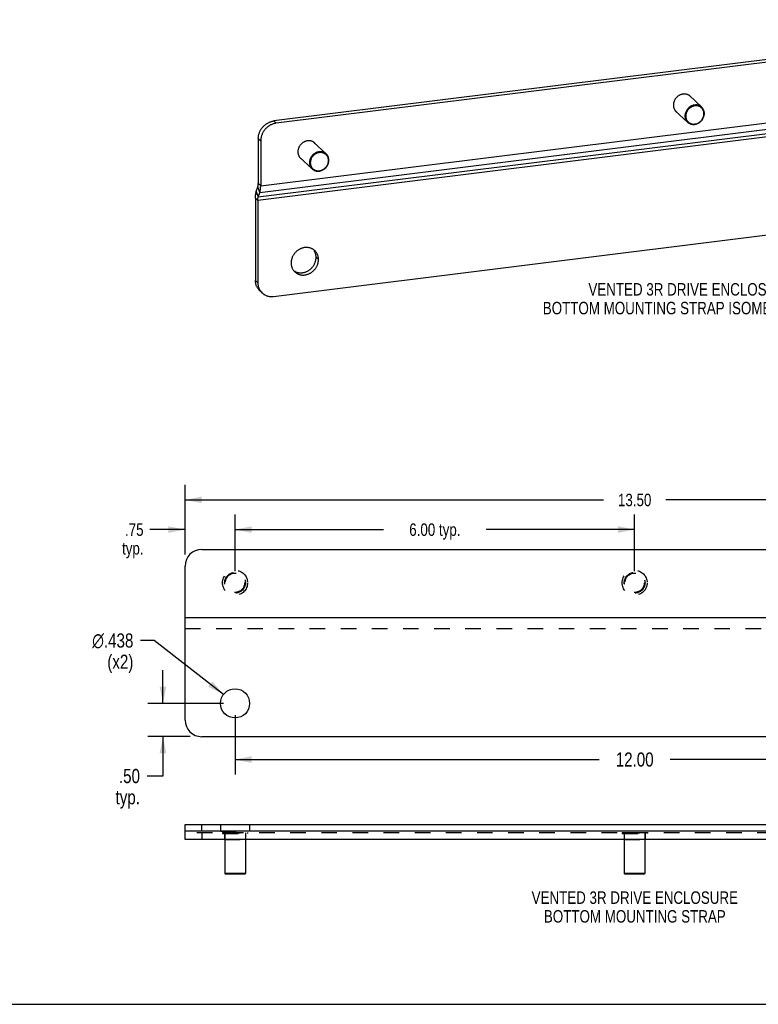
# Model space of a CAD drawing. Header units: inches. Extents: x 0 to 42.5, y 0 to 27.5.
# Tile 3 of 5: x 21.2 to 32.3, y 0 to 14.8. Entities that reach past the tile are written whole.
import ezdxf

# ---------------------------------------------------------------- set-up
doc = ezdxf.new("R2010")
doc.units = ezdxf.units.IN
doc.header["$LTSCALE"] = 2.3375
doc.header["$MEASUREMENT"] = 0
doc.linetypes.add('HIDDEN', pattern=[0.2, 0.1, -0.1])
doc.layers.get('0').update_dxf_attribs({"linetype": 'CONTINUOUS'})
doc.layers.add('02___PRT_ALL_AXES', color=7, linetype='CONTINUOUS')
doc.layers.add('DEFAULT_2', color=8, linetype='HIDDEN')
doc.styles.get("Standard").update_dxf_attribs({"font": 'txt', "width": 0.8})
doc.styles.add('TEXTSTYLE_1', font='gdt', dxfattribs={"width": 0.8})
doc.dimstyles.new('DIMSTYLE_1', dxfattribs={"dimtxt": 0.1875, "dimasz": 0.25, "dimexe": 0.09, "dimexo": 0.07, "dimgap": 0.0375, "dimtad": 0, "dimtih": 1, "dimtoh": 1, "dimzin": 4, "dimdsep": 46, "dimtxsty": 'Standard', "dimblk": '_FILLED', "dimblk1": '_FILLED', "dimblk2": '_FILLED', "dimcen": 0.09, "dimadec": 0, "dimazin": 0, "dimtfac": 1, "dimtofl": 0, "dimtmove": 0, "dimatfit": 3, "dimldrblk": '_FILLED', "dimfxl": 0, "dimtolj": 1, "dimtzin": 4, "dimarcsym": 0})
doc.dimstyles.new('DIMSTYLE_4', dxfattribs={"dimtxt": 0.2125, "dimasz": 0.25, "dimexe": 0.09, "dimexo": 0.07, "dimgap": 0.0425, "dimtad": 0, "dimtih": 1, "dimtoh": 1, "dimzin": 4, "dimdsep": 46, "dimtxsty": 'Standard', "dimblk": '_FILLED', "dimblk1": '_FILLED', "dimblk2": '_FILLED', "dimcen": 0.09, "dimadec": 0, "dimazin": 0, "dimtfac": 1, "dimtofl": 0, "dimtmove": 0, "dimatfit": 3, "dimldrblk": '_FILLED', "dimfxl": 0, "dimtolj": 1, "dimtzin": 4, "dimarcsym": 0})
doc.dimstyles.new('DIMSTYLE_6', dxfattribs={"dimtxt": 0.2125, "dimasz": 0.25, "dimexe": 0.09, "dimexo": 0.07, "dimgap": 0.09, "dimtad": 0, "dimtih": 1, "dimtoh": 1, "dimdec": 3, "dimzin": 4, "dimdsep": 46, "dimtxsty": 'Standard', "dimblk": '_FILLED', "dimblk1": '_FILLED', "dimblk2": '_FILLED', "dimcen": 0.09, "dimadec": 0, "dimazin": 0, "dimtfac": 1, "dimtdec": 3, "dimtofl": 0, "dimtmove": 0, "dimatfit": 3, "dimldrblk": '_FILLED', "dimfxl": 0, "dimtolj": 1, "dimtzin": 4, "dimarcsym": 0})

# ---------------------------------------------------------------- blocks, each defined once
blk = doc.blocks.new('_FILLED')
at = {"color": 0, "linetype": 'ByBlock'}
blk.add_solid([(0, 0), (-1, 0.2), (-1, -0.2)], dxfattribs=at)
blk = doc.blocks.new('*D6')
at = {"color": 2, "linetype": 'Continuous'}
for p, q in [((23.401, 4.519), (23.401, 5.019)), ((24.309, 4.519), (23.176, 4.519)), ((23.809, 4.019), (23.176, 4.019)), ((23.401, 4.019), (23.401, 3.428)), ((23.401, 3.428), (23.162, 3.428))]:
    blk.add_line(p, q, dxfattribs=at)
at = {"color": 2, "linetype": 'Continuous', "xscale": 0.25, "yscale": 0.25, "zscale": 0.25}
for p, rotation in [((23.401, 4.519), 270), ((23.401, 4.019), 90)]:
    blk.add_blockref('_FILLED', p, dxfattribs=dict(at, rotation=rotation))
at = {"color": 2, "linetype": 'Continuous', "insert": (23.056, 3.534), "char_height": 0.2125, "width": 0.68, "attachment_point": 3, "line_spacing_factor": 0.9}
blk.add_mtext('.50\\Ptyp.', dxfattribs=at)
blk = doc.blocks.new('*D7')
at = {"color": 2, "linetype": 'Continuous'}
for p, q in [((23.734, 6.755), (23.734, 7.799)), ((37.234, 6.755), (37.234, 7.799)), ((23.734, 7.574), (30.015, 7.574)), ((37.234, 7.574), (30.952, 7.574))]:
    blk.add_line(p, q, dxfattribs=at)
at = {"color": 2, "linetype": 'Continuous', "xscale": 0.25, "yscale": 0.25, "zscale": 0.25, "rotation": 180}
blk.add_blockref('_FILLED', (23.734, 7.574), dxfattribs=at)
at = {"color": 2, "linetype": 'Continuous', "xscale": 0.25, "yscale": 0.25, "zscale": 0.25}
blk.add_blockref('_FILLED', (37.234, 7.574), dxfattribs=at)
at = {"color": 2, "linetype": 'Continuous', "insert": (30.484, 7.667), "char_height": 0.1875, "width": 0.75, "attachment_point": 2, "line_spacing_factor": 0.9}
blk.add_mtext('13.50', dxfattribs=at)
blk = doc.blocks.new('*D12')
at = {"color": 2, "linetype": 'Continuous'}
for p, q in [((23.269, 5.463), (23.063, 5.463)), ((24.311, 4.653), (23.269, 5.463))]:
    blk.add_line(p, q, dxfattribs=at)
at = {"color": 2, "linetype": 'Continuous', "xscale": 0.25, "yscale": 0.25, "zscale": 0.25, "rotation": 322.1313982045}
blk.add_blockref('_FILLED', (24.311, 4.653), dxfattribs=at)
at = {"color": 2, "linetype": 'Continuous', "insert": (22.957, 5.569), "char_height": 0.2125, "width": 0.96333, "attachment_point": 3, "line_spacing_factor": 0.9, "style": 'TEXTSTYLE_1'}
blk.add_mtext('{\\Fgdt;n}\\Ftxt;.438\\P(x2)', dxfattribs=at)
blk = doc.blocks.new('*D16')
at = {"color": 2, "linetype": 'Continuous'}
for p, q in [((24.484, 4.344), (24.484, 3.45)), ((36.484, 4.344), (36.484, 3.45)), ((24.484, 3.675), (29.952, 3.675)), ((36.484, 3.675), (31.015, 3.675))]:
    blk.add_line(p, q, dxfattribs=at)
at = {"color": 2, "linetype": 'Continuous', "xscale": 0.25, "yscale": 0.25, "zscale": 0.25, "rotation": 180}
blk.add_blockref('_FILLED', (24.484, 3.675), dxfattribs=at)
at = {"color": 2, "linetype": 'Continuous', "xscale": 0.25, "yscale": 0.25, "zscale": 0.25}
blk.add_blockref('_FILLED', (36.484, 3.675), dxfattribs=at)
at = {"color": 2, "linetype": 'Continuous', "insert": (30.484, 3.782), "char_height": 0.2125, "width": 0.85, "attachment_point": 2, "line_spacing_factor": 0.9}
blk.add_mtext('12.00', dxfattribs=at)
blk = doc.blocks.new('*D21')
at = {"color": 2, "linetype": 'Continuous'}
for p, q in [((24.484, 6.505), (24.484, 7.353)), ((30.484, 6.505), (30.484, 7.353)), ((24.484, 7.128), (26.715, 7.128)), ((30.484, 7.128), (28.252, 7.128))]:
    blk.add_line(p, q, dxfattribs=at)
at = {"color": 2, "linetype": 'Continuous', "xscale": 0.25, "yscale": 0.25, "zscale": 0.25, "rotation": 180}
blk.add_blockref('_FILLED', (24.484, 7.128), dxfattribs=at)
at = {"color": 2, "linetype": 'Continuous', "xscale": 0.25, "yscale": 0.25, "zscale": 0.25}
blk.add_blockref('_FILLED', (30.484, 7.128), dxfattribs=at)
at = {"color": 2, "linetype": 'Continuous', "insert": (27.484, 7.221), "char_height": 0.1875, "width": 1.35, "attachment_point": 2, "line_spacing_factor": 0.9}
blk.add_mtext('6.00 typ.', dxfattribs=at)
blk = doc.blocks.new('*D22')
at = {"color": 2, "linetype": 'Continuous'}
for p, q in [((23.734, 6.755), (23.734, 7.353)), ((24.484, 6.505), (24.484, 7.353)), ((23.734, 7.128), (23.203, 7.128)), ((24.484, 7.128), (24.984, 7.128))]:
    blk.add_line(p, q, dxfattribs=at)
at = {"color": 2, "linetype": 'Continuous', "xscale": 0.25, "yscale": 0.25, "zscale": 0.25}
blk.add_blockref('_FILLED', (23.734, 7.128), dxfattribs=at)
at = {"color": 2, "linetype": 'Continuous', "xscale": 0.25, "yscale": 0.25, "zscale": 0.25, "rotation": 180}
blk.add_blockref('_FILLED', (24.484, 7.128), dxfattribs=at)
at = {"color": 2, "linetype": 'Continuous', "insert": (23.11, 7.221), "char_height": 0.1875, "width": 0.6, "attachment_point": 3, "line_spacing_factor": 0.9}
blk.add_mtext('.75\\Ptyp.', dxfattribs=at)

msp = doc.modelspace()

# ---------------------------------------------------------------- linework, layer by layer
at = {"color": 7, "linetype": 'Continuous'}
for p, q in [((37.284, 14.7843), (25.068, 13.2636)), ((31.3065, 13.6442), (31.4911, 13.4707)), ((31.0941, 13.4183), (31.2788, 13.2448)), ((25.068, 13.2636), (25.1035, 13.2302)), ((24.833, 12.9995), (24.833, 12.3229)), ((24.833, 12.9995), (24.8686, 12.966)), ((25.6684, 12.9423), (25.8529, 12.7688)), ((25.456, 12.7165), (25.6406, 12.5429)), ((24.8029, 12.2033), (24.8268, 12.2748)), ((24.856, 12.1914), (24.8268, 12.2748)), ((24.8686, 12.2895), (24.833, 12.3229)), ((24.8029, 12.2033), (24.832, 12.1199)), ((24.7903, 12.1052), (24.7903, 10.8679)), ((24.7903, 12.1052), (24.8258, 12.0718)), ((24.8258, 10.8345), (24.7903, 10.8679)), ((24.8896, 10.6816), (24.854, 10.715)), ((23.9836, 6.8298), (36.9836, 6.8298)), ((23.7336, 4.2687), (23.7336, 6.5798)), ((37.2336, 5.8025), (23.7336, 5.8025)), ((36.9836, 4.0187), (23.9836, 4.0187)), ((23.7336, 2.5982), (23.7336, 2.7022)), ((23.7336, 2.7022), (37.2336, 2.7022)), ((23.9836, 2.5982), (23.9836, 2.7022)), ((24.3286, 2.4732), (24.3286, 1.9662)), ((24.6386, 2.4732), (24.6386, 1.9662)), ((30.3286, 2.4732), (30.3286, 1.9662)), ((30.6386, 2.4732), (30.6386, 1.9662)), ((24.3386, 1.9562), (24.3286, 1.9662)), ((24.6386, 1.9662), (24.3286, 1.9662)), ((24.6286, 1.9562), (24.3386, 1.9562)), ((24.6286, 1.9562), (24.6386, 1.9662)), ((30.6386, 1.9662), (30.3286, 1.9662)), ((30.3386, 1.9562), (30.3286, 1.9662)), ((30.6286, 1.9562), (30.3386, 1.9562)), ((30.6286, 1.9562), (30.6386, 1.9662)), ((0, 0), (42.5, 0))]:
    msp.add_line(p, q, dxfattribs=at)
at = {"color": 3, "linetype": 'Continuous'}
for p, q in [((37.3195, 14.7509), (25.1035, 13.2302)), ((24.856, 12.1914), (37.5418, 13.7706)), ((24.8686, 12.2895), (37.5545, 13.8687)), ((37.5117, 13.651), (24.8258, 12.0718)), ((37.5179, 13.6991), (24.832, 12.1199)), ((24.8686, 12.966), (24.8686, 12.2895)), ((24.832, 12.1199), (24.856, 12.1914)), ((25.0608, 10.6288), (37.2768, 12.1495)), ((24.8258, 12.0718), (24.8258, 10.8345)), ((23.7336, 2.4732), (23.7336, 2.5982)), ((37.2336, 2.5982), (23.7336, 2.5982)), ((37.2336, 2.4732), (23.7336, 2.4732))]:
    msp.add_line(p, q, dxfattribs=at)
at = {"color": 7, "linetype": 'Continuous'}
for points in [[(31.4911, 13.4707), (31.4882, 13.4734), (31.4798, 13.4801), (31.4708, 13.4861), (31.4612, 13.4913), (31.4513, 13.4957), (31.4408, 13.4992), (31.4301, 13.5019), (31.419, 13.5036), (31.4078, 13.5045), (31.3964, 13.5044), (31.3849, 13.5034), (31.3735, 13.5015), (31.3621, 13.4988), (31.3508, 13.4951), (31.3398, 13.4906), (31.329, 13.4853), (31.3186, 13.4792), (31.3086, 13.4723), (31.2991, 13.4648), (31.2901, 13.4565), (31.2817, 13.4477), (31.2739, 13.4383), (31.2669, 13.4283), (31.2605, 13.418), (31.2549, 13.4072), (31.2502, 13.3962), (31.2462, 13.385), (31.2432, 13.3736), (31.241, 13.3622), (31.2397, 13.3509), (31.2393, 13.3396)], [(31.5246, 13.3715), (31.5242, 13.3819), (31.523, 13.3922), (31.521, 13.4024), (31.5181, 13.4123), (31.5144, 13.4219), (31.51, 13.4311), (31.5048, 13.4398), (31.4988, 13.4481), (31.4922, 13.4557), (31.4849, 13.4627), (31.4771, 13.469), (31.4687, 13.4746), (31.4597, 13.4795), (31.4504, 13.4836), (31.4407, 13.4869), (31.4306, 13.4893), (31.4203, 13.491), (31.4097, 13.4918), (31.3991, 13.4917), (31.3884, 13.4908), (31.3776, 13.489), (31.367, 13.4865), (31.3565, 13.483), (31.3461, 13.4788), (31.3361, 13.4739), (31.3263, 13.4681), (31.317, 13.4617), (31.3081, 13.4546), (31.2996, 13.4469), (31.2918, 13.4387), (31.2845, 13.4298), (31.2779, 13.4206), (31.272, 13.4109), (31.2667, 13.4008), (31.2623, 13.3905), (31.2586, 13.38), (31.2558, 13.3694), (31.2537, 13.3587), (31.2525, 13.3481), (31.2521, 13.3376)], [(31.5306, 13.3759), (31.5302, 13.387), (31.5289, 13.398), (31.5267, 13.4089), (31.5236, 13.4195), (31.5197, 13.4298), (31.5149, 13.4396), (31.5094, 13.4489), (31.503, 13.4577), (31.4959, 13.4659), (31.4911, 13.4707)], [(31.2393, 13.3396), (31.2397, 13.3285), (31.241, 13.3175), (31.2432, 13.3066), (31.2462, 13.296), (31.2502, 13.2858), (31.2549, 13.2759), (31.2605, 13.2666), (31.2669, 13.2578), (31.2739, 13.2496), (31.2788, 13.2448)], [(31.2521, 13.3376), (31.2525, 13.3271), (31.2537, 13.3169), (31.2558, 13.3067), (31.2586, 13.2968), (31.2623, 13.2872), (31.2667, 13.278), (31.2719, 13.2692), (31.2779, 13.261), (31.2845, 13.2534), (31.2918, 13.2464), (31.2996, 13.2401), (31.308, 13.2345), (31.317, 13.2296), (31.3263, 13.2255), (31.3361, 13.2222), (31.3461, 13.2197), (31.3564, 13.2181), (31.367, 13.2173), (31.3776, 13.2174), (31.3883, 13.2183), (31.3991, 13.22), (31.4097, 13.2226), (31.4202, 13.226), (31.4306, 13.2303), (31.4406, 13.2352), (31.4504, 13.241), (31.4597, 13.2474), (31.4686, 13.2545), (31.4771, 13.2622), (31.4849, 13.2704), (31.4922, 13.2792), (31.4988, 13.2885), (31.5048, 13.2982), (31.51, 13.3083), (31.5144, 13.3186), (31.5181, 13.3291), (31.521, 13.3397), (31.523, 13.3504), (31.5242, 13.361), (31.5246, 13.3715)], [(31.2788, 13.2448), (31.2817, 13.2422), (31.2901, 13.2354), (31.2991, 13.2294), (31.3086, 13.2242), (31.3186, 13.2198), (31.329, 13.2163), (31.3398, 13.2137), (31.3508, 13.2119), (31.3621, 13.2111), (31.3735, 13.2111), (31.3849, 13.2121), (31.3964, 13.214), (31.4078, 13.2168), (31.419, 13.2204), (31.4301, 13.2249), (31.4408, 13.2302), (31.4512, 13.2363), (31.4612, 13.2432), (31.4708, 13.2508), (31.4798, 13.259), (31.4882, 13.2679), (31.4959, 13.2773), (31.503, 13.2872), (31.5094, 13.2975), (31.5149, 13.3083), (31.5197, 13.3193), (31.5236, 13.3305), (31.5267, 13.3419), (31.5289, 13.3533), (31.5302, 13.3647), (31.5306, 13.3759)], [(24.833, 12.9995), (24.8332, 13.0092), (24.8338, 13.019), (24.8348, 13.0287), (24.8362, 13.0385), (24.838, 13.0483), (24.8402, 13.058), (24.8428, 13.0677), (24.8458, 13.0773), (24.8491, 13.0869), (24.8528, 13.0963), (24.8569, 13.1056), (24.8613, 13.1148), (24.8661, 13.1238), (24.8713, 13.1327), (24.8768, 13.1414), (24.8826, 13.1499), (24.8887, 13.1582), (24.8951, 13.1663), (24.9018, 13.1741), (24.9088, 13.1817), (24.9161, 13.1891), (24.9237, 13.1961), (24.9314, 13.2029), (24.9395, 13.2094), (24.9477, 13.2155), (24.9561, 13.2214), (24.9648, 13.2269), (24.9736, 13.2321), (24.9826, 13.2369), (24.9917, 13.2414), (25.0009, 13.2455), (25.0103, 13.2493), (25.0197, 13.2526), (25.0293, 13.2556), (25.0389, 13.2582), (25.0486, 13.2604), (25.0582, 13.2622), (25.068, 13.2636)], [(25.8529, 12.7688), (25.85, 12.7715), (25.8416, 12.7782), (25.8326, 12.7842), (25.8231, 12.7895), (25.8131, 12.7938), (25.8027, 12.7973), (25.7919, 12.8), (25.7809, 12.8017), (25.7696, 12.8026), (25.7582, 12.8025), (25.7468, 12.8015), (25.7353, 12.7997), (25.7239, 12.7969), (25.7127, 12.7933), (25.7016, 12.7888), (25.6909, 12.7834), (25.6805, 12.7773), (25.6705, 12.7705), (25.6609, 12.7629), (25.652, 12.7546), (25.6436, 12.7458), (25.6358, 12.7364), (25.6287, 12.7265), (25.6223, 12.7161), (25.6168, 12.7054), (25.612, 12.6944), (25.6081, 12.6831), (25.605, 12.6718), (25.6029, 12.6604), (25.6016, 12.649), (25.6011, 12.6378)], [(25.8865, 12.6696), (25.8861, 12.6801), (25.8848, 12.6904), (25.8828, 12.7005), (25.8799, 12.7104), (25.8763, 12.72), (25.8718, 12.7292), (25.8666, 12.738), (25.8607, 12.7462), (25.854, 12.7538), (25.8468, 12.7608), (25.8389, 12.7671), (25.8305, 12.7728), (25.8216, 12.7776), (25.8122, 12.7817), (25.8025, 12.785), (25.7924, 12.7875), (25.7821, 12.7891), (25.7716, 12.7899), (25.7609, 12.7898), (25.7502, 12.7889), (25.7395, 12.7872), (25.7288, 12.7846), (25.7183, 12.7812), (25.708, 12.777), (25.6979, 12.772), (25.6882, 12.7663), (25.6788, 12.7599), (25.6699, 12.7528), (25.6615, 12.7451), (25.6536, 12.7368), (25.6464, 12.728), (25.6397, 12.7187), (25.6338, 12.709), (25.6286, 12.699), (25.6241, 12.6887), (25.6205, 12.6781), (25.6176, 12.6675), (25.6156, 12.6568), (25.6143, 12.6463), (25.6139, 12.6357)], [(25.8924, 12.674), (25.892, 12.6852), (25.8907, 12.6962), (25.8885, 12.707), (25.8855, 12.7176), (25.8816, 12.7279), (25.8768, 12.7377), (25.8712, 12.7471), (25.8649, 12.7559), (25.8578, 12.764), (25.8529, 12.7688)], [(25.6011, 12.6378), (25.6016, 12.6266), (25.6029, 12.6156), (25.605, 12.6048), (25.6081, 12.5942), (25.612, 12.5839), (25.6168, 12.574), (25.6223, 12.5647), (25.6287, 12.5559), (25.6358, 12.5478), (25.6406, 12.5429)], [(25.6139, 12.6357), (25.6143, 12.6253), (25.6156, 12.615), (25.6176, 12.6048), (25.6204, 12.5949), (25.6241, 12.5853), (25.6286, 12.5761), (25.6338, 12.5674), (25.6397, 12.5592), (25.6464, 12.5515), (25.6536, 12.5445), (25.6615, 12.5382), (25.6699, 12.5326), (25.6788, 12.5277), (25.6882, 12.5236), (25.6979, 12.5204), (25.708, 12.5179), (25.7183, 12.5162), (25.7288, 12.5154), (25.7395, 12.5155), (25.7502, 12.5164), (25.7609, 12.5182), (25.7716, 12.5208), (25.7821, 12.5242), (25.7924, 12.5284), (25.8025, 12.5334), (25.8122, 12.5391), (25.8216, 12.5455), (25.8305, 12.5526), (25.8389, 12.5603), (25.8468, 12.5686), (25.854, 12.5774), (25.8607, 12.5867), (25.8666, 12.5963), (25.8718, 12.6064), (25.8763, 12.6167), (25.8799, 12.6272), (25.8828, 12.6378), (25.8848, 12.6485), (25.8861, 12.6591), (25.8865, 12.6696)], [(25.6406, 12.5429), (25.6435, 12.5403), (25.6519, 12.5335), (25.6609, 12.5275), (25.6705, 12.5223), (25.6805, 12.518), (25.6909, 12.5144), (25.7016, 12.5118), (25.7127, 12.51), (25.7239, 12.5092), (25.7353, 12.5093), (25.7468, 12.5102), (25.7582, 12.5121), (25.7696, 12.5149), (25.7809, 12.5185), (25.7919, 12.523), (25.8027, 12.5283), (25.8131, 12.5345), (25.8231, 12.5413), (25.8326, 12.5489), (25.8416, 12.5571), (25.85, 12.566), (25.8578, 12.5754), (25.8649, 12.5853), (25.8712, 12.5957), (25.8768, 12.6064), (25.8815, 12.6174), (25.8855, 12.6287), (25.8885, 12.64), (25.8907, 12.6514), (25.892, 12.6628), (25.8924, 12.674)], [(24.8268, 12.2748), (24.8277, 12.2774), (24.8285, 12.2802), (24.8292, 12.2831), (24.8298, 12.2862), (24.8304, 12.2894), (24.831, 12.2927), (24.8315, 12.2961), (24.8319, 12.2997), (24.8322, 12.3033), (24.8325, 12.3071), (24.8327, 12.3109), (24.8329, 12.3148), (24.833, 12.3188), (24.833, 12.3229)], [(24.7903, 12.1052), (24.7903, 12.1135), (24.7905, 12.1217), (24.7909, 12.1297), (24.7913, 12.1375), (24.7919, 12.1452), (24.7927, 12.1526), (24.7935, 12.1599), (24.7945, 12.1669), (24.7956, 12.1736), (24.7968, 12.1801), (24.7982, 12.1863), (24.7996, 12.1923), (24.8012, 12.198), (24.8029, 12.2033)], [(24.854, 10.715), (24.8524, 10.7165), (24.8459, 10.723), (24.8398, 10.7298), (24.834, 10.7369), (24.8285, 10.7442), (24.8234, 10.7518), (24.8186, 10.7596), (24.8141, 10.7677), (24.8101, 10.776), (24.8064, 10.7845), (24.803, 10.7932), (24.8, 10.8021), (24.7975, 10.8111), (24.7953, 10.8203), (24.7935, 10.8297), (24.7921, 10.8391), (24.7911, 10.8486), (24.7905, 10.8582), (24.7903, 10.8679)]]:
    msp.add_lwpolyline(points, dxfattribs=at)
at = {"color": 3, "linetype": 'Continuous'}
for points in [[(25.1035, 13.2302), (25.0938, 13.2288), (25.0841, 13.227), (25.0745, 13.2248), (25.0649, 13.2222), (25.0553, 13.2192), (25.0459, 13.2158), (25.0365, 13.2121), (25.0272, 13.208), (25.0181, 13.2035), (25.0092, 13.1987), (25.0003, 13.1935), (24.9917, 13.188), (24.9833, 13.1821), (24.975, 13.1759), (24.967, 13.1695), (24.9592, 13.1627), (24.9517, 13.1556), (24.9444, 13.1483), (24.9374, 13.1407), (24.9307, 13.1329), (24.9243, 13.1248), (24.9181, 13.1165), (24.9123, 13.108), (24.9069, 13.0993), (24.9017, 13.0904), (24.8969, 13.0814), (24.8925, 13.0722), (24.8884, 13.0629), (24.8847, 13.0534), (24.8813, 13.0439), (24.8784, 13.0343), (24.8758, 13.0246), (24.8736, 13.0149), (24.8718, 13.0051), (24.8704, 12.9953), (24.8694, 12.9855), (24.8688, 12.9758), (24.8686, 12.966)], [(24.856, 12.1914), (24.8577, 12.1967), (24.8593, 12.2024), (24.8607, 12.2084), (24.8621, 12.2146), (24.8633, 12.2211), (24.8644, 12.2279), (24.8654, 12.2349), (24.8662, 12.2421), (24.8669, 12.2495), (24.8675, 12.2572), (24.868, 12.265), (24.8683, 12.273), (24.8685, 12.2812), (24.8686, 12.2895)], [(24.8258, 12.0718), (24.8259, 12.0759), (24.826, 12.0799), (24.8261, 12.0838), (24.8264, 12.0876), (24.8267, 12.0914), (24.827, 12.095), (24.8274, 12.0986), (24.8279, 12.102), (24.8285, 12.1053), (24.8291, 12.1085), (24.8297, 12.1116), (24.8304, 12.1145), (24.8312, 12.1173), (24.832, 12.1199)], [(24.8258, 10.8345), (24.8261, 10.8248), (24.8267, 10.8152), (24.8277, 10.8057), (24.8291, 10.7962), (24.8308, 10.7869), (24.833, 10.7777), (24.8356, 10.7687), (24.8386, 10.7598), (24.8419, 10.7511), (24.8456, 10.7426), (24.8497, 10.7343), (24.8542, 10.7262), (24.859, 10.7184), (24.8641, 10.7108), (24.8696, 10.7034), (24.8754, 10.6964), (24.8815, 10.6896), (24.8879, 10.6831), (24.8896, 10.6816)], [(24.8896, 10.6816), (24.8947, 10.6769), (24.9017, 10.6711), (24.9089, 10.6656), (24.9165, 10.6604), (24.9243, 10.6556), (24.9323, 10.6511), (24.9405, 10.647), (24.949, 10.6432), (24.9576, 10.6398), (24.9664, 10.6369), (24.9754, 10.6343), (24.9845, 10.6321), (24.9937, 10.6302), (25.0031, 10.6288), (25.0126, 10.6278), (25.0221, 10.6272), (25.0317, 10.627), (25.0414, 10.6272), (25.0511, 10.6278), (25.0608, 10.6288)]]:
    msp.add_lwpolyline(points, dxfattribs=at)
at = {"color": 7, "linetype": 'Continuous'}
for centre, start, end in [((23.9836, 6.5798), 90, 180), ((23.9836, 4.2687), 180, 270)]:
    msp.add_arc(centre, 0.25, start, end, dxfattribs=at)
at = {"layer": '02___PRT_ALL_AXES', "color": 7, "linetype": 'Continuous'}
msp.add_line((25.7362, 11.1827), (25.7006, 11.2162), dxfattribs=at)
at = {"layer": '02___PRT_ALL_AXES', "color": 8, "linetype": 'HIDDEN'}
for p, q in [((24.2648, 2.7022), (24.2648, 2.5982)), ((24.2648, 2.7022), (24.7023, 2.7022)), ((24.7023, 2.7022), (24.7023, 2.5982)), ((24.2648, 2.5982), (24.7023, 2.5982)), ((24.3276, 2.5772), (24.3276, 2.4732)), ((24.3276, 2.5772), (24.6396, 2.5772)), ((24.6396, 2.5772), (24.6396, 2.4732)), ((30.3276, 2.5772), (30.3276, 2.4732)), ((30.3276, 2.5772), (30.6396, 2.5772)), ((30.6396, 2.5772), (30.6396, 2.4732)), ((24.3276, 2.4732), (24.6396, 2.4732)), ((30.3276, 2.4732), (30.6396, 2.4732))]:
    msp.add_line(p, q, dxfattribs=at)
at = {"layer": '02___PRT_ALL_AXES', "color": 3, "linetype": 'Continuous'}
for points in [[(31.3184, 13.6344), (31.3152, 13.6373), (31.3103, 13.6413), (31.3052, 13.6451), (31.2999, 13.6487), (31.2944, 13.652), (31.2887, 13.6549), (31.2829, 13.6577), (31.2769, 13.6601), (31.2707, 13.6622), (31.2645, 13.664), (31.2581, 13.6655), (31.2516, 13.6667), (31.2451, 13.6676), (31.2385, 13.6682), (31.2318, 13.6684), (31.2251, 13.6684), (31.2183, 13.668), (31.2115, 13.6673), (31.2048, 13.6663), (31.198, 13.665), (31.1913, 13.6634), (31.1846, 13.6614), (31.178, 13.6592), (31.1714, 13.6567), (31.1649, 13.6539), (31.1586, 13.6508), (31.1523, 13.6474), (31.1462, 13.6438), (31.1402, 13.6399), (31.1344, 13.6357), (31.1287, 13.6313), (31.1232, 13.6267), (31.1179, 13.6218), (31.1128, 13.6167), (31.1079, 13.6115), (31.1032, 13.606), (31.0988, 13.6003), (31.0945, 13.5945), (31.0906, 13.5885), (31.0869, 13.5824), (31.0835, 13.5761), (31.0803, 13.5697), (31.0774, 13.5632), (31.0748, 13.5566), (31.0725, 13.55), (31.0705, 13.5433), (31.0688, 13.5365), (31.0674, 13.5297), (31.0663, 13.5229), (31.0656, 13.5161), (31.0651, 13.5093), (31.0649, 13.5025)], [(31.3289, 13.6231), (31.3285, 13.6236), (31.3243, 13.6284), (31.3199, 13.633), (31.3184, 13.6344)], [(31.0649, 13.5025), (31.0651, 13.4957), (31.0656, 13.489), (31.0663, 13.4824), (31.0674, 13.4758), (31.0688, 13.4694), (31.0705, 13.463), (31.0725, 13.4568), (31.0748, 13.4507), (31.0774, 13.4448), (31.0803, 13.439), (31.0835, 13.4334), (31.0869, 13.428), (31.0906, 13.4228), (31.0945, 13.4178), (31.0988, 13.413), (31.1032, 13.4085), (31.1047, 13.407)], [(31.1047, 13.407), (31.1079, 13.4041), (31.1128, 13.4001), (31.1165, 13.3973)], [(25.6802, 12.9325), (25.677, 12.9354), (25.6721, 12.9395), (25.667, 12.9433), (25.6617, 12.9468), (25.6562, 12.9501), (25.6505, 12.9531), (25.6447, 12.9558), (25.6387, 12.9582), (25.6326, 12.9603), (25.6263, 12.9621), (25.62, 12.9636), (25.6135, 12.9648), (25.6069, 12.9657), (25.6003, 12.9663), (25.5936, 12.9665), (25.5869, 12.9665), (25.5801, 12.9661), (25.5734, 12.9654), (25.5666, 12.9644), (25.5598, 12.9631), (25.5531, 12.9615), (25.5464, 12.9596), (25.5398, 12.9574), (25.5333, 12.9548), (25.5268, 12.952), (25.5204, 12.9489), (25.5142, 12.9456), (25.508, 12.9419), (25.502, 12.938), (25.4962, 12.9339), (25.4905, 12.9295), (25.485, 12.9248), (25.4797, 12.92), (25.4746, 12.9149), (25.4697, 12.9096), (25.465, 12.9041), (25.4606, 12.8984), (25.4564, 12.8926), (25.4524, 12.8866), (25.4487, 12.8805), (25.4453, 12.8742), (25.4421, 12.8678), (25.4393, 12.8614), (25.4367, 12.8548), (25.4344, 12.8481), (25.4324, 12.8414), (25.4307, 12.8346), (25.4293, 12.8278), (25.4282, 12.821), (25.4274, 12.8142), (25.4269, 12.8074), (25.4268, 12.8006)], [(25.6908, 12.9212), (25.6904, 12.9217), (25.6862, 12.9265), (25.6817, 12.9311), (25.6802, 12.9325)], [(25.4268, 12.8006), (25.4269, 12.7938), (25.4274, 12.7871), (25.4282, 12.7805), (25.4293, 12.774), (25.4307, 12.7675), (25.4324, 12.7612), (25.4344, 12.755), (25.4367, 12.7489), (25.4393, 12.7429), (25.4421, 12.7372), (25.4453, 12.7316), (25.4487, 12.7262), (25.4524, 12.7209), (25.4564, 12.7159), (25.4606, 12.7112), (25.465, 12.7066), (25.4665, 12.7052)], [(25.4665, 12.7052), (25.4697, 12.7023), (25.4746, 12.6982), (25.4784, 12.6954)], [(25.6804, 11.3166), (25.679, 11.3179), (25.6729, 11.3233), (25.6664, 11.3284), (25.6598, 11.3332), (25.6529, 11.3376), (25.6457, 11.3418), (25.6384, 11.3456), (25.6309, 11.3491), (25.6232, 11.3522), (25.6153, 11.355), (25.6073, 11.3574), (25.5991, 11.3595), (25.5908, 11.3612), (25.5824, 11.3625), (25.5739, 11.3635), (25.5654, 11.3641), (25.5567, 11.3643), (25.5481, 11.3641), (25.5393, 11.3636), (25.5306, 11.3627), (25.5219, 11.3614), (25.5132, 11.3598), (25.5045, 11.3578), (25.4959, 11.3554), (25.4873, 11.3527), (25.4788, 11.3496), (25.4704, 11.3462), (25.4621, 11.3424), (25.454, 11.3383), (25.4459, 11.3339), (25.4381, 11.3292), (25.4304, 11.3241), (25.4228, 11.3188), (25.4155, 11.3131), (25.4084, 11.3072), (25.4015, 11.301), (25.3948, 11.2946), (25.3884, 11.2879), (25.3822, 11.2809), (25.3763, 11.2738), (25.3707, 11.2664), (25.3654, 11.2588), (25.3603, 11.2511), (25.3556, 11.2431), (25.3512, 11.2351), (25.3471, 11.2268), (25.3433, 11.2185), (25.3399, 11.2101), (25.3368, 11.2015), (25.3341, 11.1929), (25.3317, 11.1842), (25.3297, 11.1754), (25.328, 11.1667), (25.3267, 11.1579), (25.3258, 11.1491), (25.3252, 11.1403), (25.3251, 11.1316)], [(25.7362, 11.1827), (25.736, 11.1915), (25.7354, 11.2001), (25.7345, 11.2086), (25.7332, 11.2171), (25.7316, 11.2255), (25.7295, 11.2337), (25.7272, 11.2418), (25.7244, 11.2498), (25.7214, 11.2575), (25.7179, 11.2651), (25.7142, 11.2725), (25.7101, 11.2797), (25.7057, 11.2867), (25.7009, 11.2935), (25.6959, 11.3), (25.6906, 11.3062), (25.6849, 11.3122), (25.6804, 11.3166)], [(25.3251, 11.1316), (25.3252, 11.1229), (25.3258, 11.1142), (25.3267, 11.1057), (25.328, 11.0972), (25.3297, 11.0888), (25.3317, 11.0806), (25.3341, 11.0725), (25.3368, 11.0645), (25.3399, 11.0568), (25.3433, 11.0492), (25.3471, 11.0418), (25.3512, 11.0346), (25.3556, 11.0276), (25.3603, 11.0208), (25.3654, 11.0143), (25.3707, 11.0081), (25.3763, 11.0021), (25.3808, 10.9977)], [(25.3808, 10.9977), (25.3822, 10.9964), (25.3884, 10.991), (25.3948, 10.9859), (25.4015, 10.9811), (25.4084, 10.9767), (25.4155, 10.9725), (25.4228, 10.9687), (25.4304, 10.9652), (25.4381, 10.9621), (25.4459, 10.9593), (25.454, 10.9569), (25.4621, 10.9548), (25.4704, 10.9531), (25.4788, 10.9518), (25.4873, 10.9508), (25.4959, 10.9502), (25.5045, 10.95), (25.5132, 10.9502), (25.5219, 10.9507), (25.5306, 10.9516), (25.5393, 10.9529), (25.5481, 10.9545), (25.5567, 10.9565), (25.5654, 10.9589), (25.5739, 10.9616), (25.5824, 10.9647), (25.5908, 10.9681), (25.5991, 10.9719), (25.6073, 10.976), (25.6153, 10.9804), (25.6232, 10.9851), (25.6309, 10.9902), (25.6384, 10.9955), (25.6457, 11.0012), (25.6529, 11.0071), (25.6598, 11.0133), (25.6664, 11.0198), (25.6729, 11.0265), (25.679, 11.0334), (25.6849, 11.0406), (25.6906, 11.0479), (25.6959, 11.0555), (25.7009, 11.0632), (25.7057, 11.0712), (25.7101, 11.0792), (25.7142, 11.0875), (25.7179, 11.0958), (25.7214, 11.1043), (25.7244, 11.1128), (25.7272, 11.1214), (25.7295, 11.1301), (25.7316, 11.1389), (25.7332, 11.1476), (25.7345, 11.1564), (25.7354, 11.1652), (25.736, 11.174), (25.7362, 11.1827)]]:
    msp.add_lwpolyline(points, dxfattribs=at)
at = {"layer": '02___PRT_ALL_AXES', "color": 7, "linetype": 'Continuous'}
for points in [[(25.7006, 11.2162), (25.7004, 11.2249), (25.6999, 11.2335), (25.6989, 11.2421), (25.6976, 11.2505), (25.696, 11.2589), (25.694, 11.2671), (25.6916, 11.2752), (25.6889, 11.2832), (25.6858, 11.291), (25.6824, 11.2986), (25.6786, 11.306), (25.6745, 11.3132), (25.6701, 11.3201), (25.6654, 11.3269), (25.6614, 11.332)], [(25.3643, 11.0158), (25.3659, 11.0146), (25.3728, 11.0101), (25.3799, 11.0059), (25.3873, 11.0021), (25.3948, 10.9986), (25.4025, 10.9955), (25.4104, 10.9927), (25.4184, 10.9903), (25.4266, 10.9882), (25.4349, 10.9865), (25.4433, 10.9852), (25.4517, 10.9842), (25.4603, 10.9837), (25.4689, 10.9834), (25.4776, 10.9836), (25.4863, 10.9841), (25.495, 10.985), (25.5038, 10.9863), (25.5125, 10.9879), (25.5212, 10.9899), (25.5298, 10.9923), (25.5384, 10.995), (25.5468, 10.9981), (25.5552, 11.0015), (25.5635, 11.0053), (25.5717, 11.0094), (25.5797, 11.0138), (25.5876, 11.0186), (25.5953, 11.0236), (25.6028, 11.029), (25.6102, 11.0346), (25.6173, 11.0405), (25.6242, 11.0467), (25.6309, 11.0532), (25.6373, 11.0599), (25.6435, 11.0668), (25.6494, 11.074), (25.655, 11.0814), (25.6603, 11.0889), (25.6654, 11.0967), (25.6701, 11.1046), (25.6745, 11.1127), (25.6786, 11.1209), (25.6824, 11.1292), (25.6858, 11.1377), (25.6889, 11.1462), (25.6916, 11.1549), (25.694, 11.1635), (25.696, 11.1723), (25.6976, 11.1811), (25.6989, 11.1898), (25.6999, 11.1986), (25.7004, 11.2074), (25.7006, 11.2162)]]:
    msp.add_lwpolyline(points, dxfattribs=at)
at = {"layer": '02___PRT_ALL_AXES', "color": 8, "linetype": 'HIDDEN'}
for centre in [(24.4836, 6.3298), (30.4836, 6.3298)]:
    msp.add_circle(centre, 0.156, dxfattribs=at)
at = {"layer": '02___PRT_ALL_AXES', "color": 7, "linetype": 'Continuous'}
msp.add_circle((24.4836, 4.5187), 0.2188, dxfattribs=at)
at = {"layer": 'DEFAULT_2', "color": 8, "linetype": 'HIDDEN'}
for p, q in [((23.7336, 5.6428), (37.2336, 5.6428)), ((37.2336, 2.5772), (23.7336, 2.5772)), ((23.9836, 2.5772), (23.9836, 2.4732)), ((24.2956, 2.5812), (24.2956, 2.5632)), ((24.2956, 2.5812), (24.6716, 2.5812)), ((24.2956, 2.5632), (24.6716, 2.5632)), ((24.3286, 2.5632), (24.3286, 2.4732)), ((24.6386, 2.5632), (24.6386, 2.4732)), ((24.6716, 2.5812), (24.6716, 2.5632)), ((30.2956, 2.5812), (30.2956, 2.5632)), ((30.2956, 2.5812), (30.6716, 2.5812)), ((30.2956, 2.5632), (30.6716, 2.5632)), ((30.3286, 2.5632), (30.3286, 2.4732)), ((30.6386, 2.5632), (30.6386, 2.4732)), ((30.6716, 2.5812), (30.6716, 2.5632))]:
    msp.add_line(p, q, dxfattribs=at)
for centre, radius in [((24.4836, 6.3298), 0.188), ((30.4836, 6.3298), 0.188), ((24.4836, 6.3298), 0.155), ((24.4836, 6.3298), 0.145), ((30.4836, 6.3298), 0.155), ((30.4836, 6.3298), 0.145)]:
    msp.add_circle(centre, radius, dxfattribs=at)

# ---------------------------------------------------------------- texts
at = {"color": 2, "linetype": 'Continuous', "char_height": 0.1875, "attachment_point": 2, "line_spacing_factor": 0.9}
for s, insert, width in [('VENTED 3R DRIVE ENCLOSURE\\PBOTTOM MOUNTING STRAP ISOMETRIC VIEW', (31.3391, 10.8291), 5.4), ('VENTED 3R DRIVE ENCLOSURE\\PBOTTOM MOUNTING STRAP', (30.4862, 1.6956), 3.75)]:
    msp.add_mtext(s, dxfattribs=dict(at, insert=insert, width=width))

# ---------------------------------------------------------------- dimensions: what is measured, and where the dimension line sits
at = {"color": 2, "linetype": 'Continuous'}
for base, p1, p2, dimstyle, picture, middle in [((37.2336, 7.5737), (23.7336, 6.6848), (37.2336, 6.6848), 'DIMSTYLE_1', '*D7', (30.4836, 7.5737)), ((36.4836, 3.6753), (24.4836, 4.4137), (36.4836, 4.4137), 'DIMSTYLE_4', '*D16', (30.4836, 3.6753))]:
    dim = msp.add_linear_dim(base=base, p1=p1, p2=p2, dimstyle=dimstyle, dxfattribs=at)
    dim.commit()
    dim.dimension.update_dxf_attribs({"geometry": picture, "text_midpoint": middle, "dimtype": 160})
dim = msp.add_linear_dim(base=(24.4836, 7.1277), p1=(23.7336, 6.6848), p2=(24.4836, 6.4348), text='<>\\Ptyp.', dimstyle='DIMSTYLE_1', dxfattribs=at)
dim.commit()
dim.dimension.update_dxf_attribs({"geometry": '*D22', "text_midpoint": (22.8096, 6.9871), "dimtype": 160})
for base, p1, p2, angle, text, dimstyle, picture, middle in [((24.4836, 7.1277), (30.4836, 6.4348), (24.4836, 6.4348), 180, '<> typ.', 'DIMSTYLE_1', '*D21', (27.4836, 7.1277)), ((23.401, 4.5187), (23.8786, 4.0187), (24.3786, 4.5187), 90, '<>\\Ptyp.', 'DIMSTYLE_4', '*D6', (22.7155, 3.2687))]:
    dim = msp.add_linear_dim(base=base, p1=p1, p2=p2, angle=angle, text=text, dimstyle=dimstyle, dxfattribs=at)
    dim.commit()
    dim.dimension.update_dxf_attribs({"geometry": picture, "text_midpoint": middle, "dimtype": 160})
dim = msp.add_diameter_dim_2p(p1=(24.3109, 4.653), p2=(24.6563, 4.3844), text='<>\\P(x2)', dimstyle='DIMSTYLE_6', dxfattribs=at)
dim.commit()
dim.dimension.update_dxf_attribs({"geometry": '*D12', "text_midpoint": (22.475, 5.3036), "dimtype": 163})

doc.saveas('drawing.dxf')
